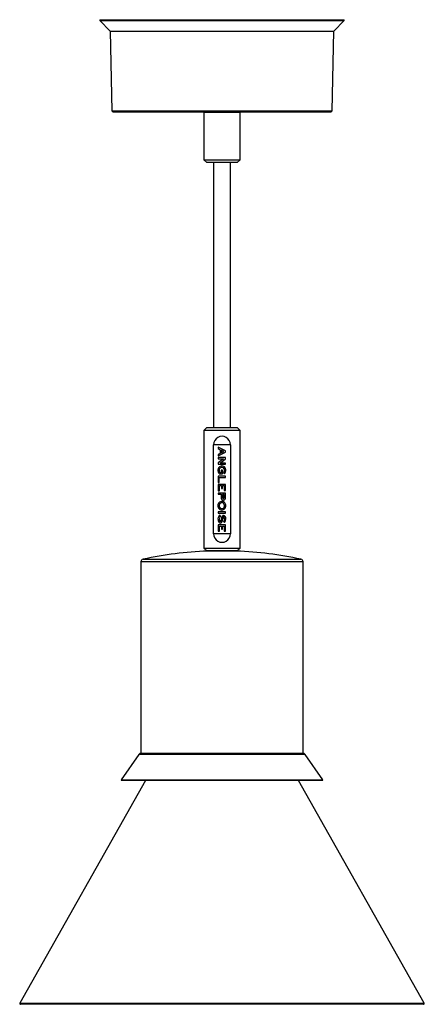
# Model space of a CAD drawing. Header units: millimetres. Extents: x -72 to 72, y -278 to 74.
import ezdxf

# ---------------------------------------------------------------- set-up
doc = ezdxf.new("R2010")
doc.units = ezdxf.units.MM

msp = doc.modelspace()

# ---------------------------------------------------------------- linework, layer by layer
at = {"color": 7, "linetype": 'Continuous', "lineweight": 25}
for p, q in [((-43.7, 73.52), (-43.7, 73.22)), ((-43.7, 73.52), (43.7, 73.52)), ((-43.7, 73.22), (-39.93, 69.45)), ((-43.7, 73.22), (43.7, 73.22)), ((39.93, 69.45), (43.7, 73.22)), ((43.7, 73.22), (43.7, 73.52)), ((-39.93, 69.45), (-39.43, 41.02)), ((-39.93, 69.45), (39.93, 69.45)), ((39.43, 41.02), (39.93, 69.45)), ((-39.43, 41.02), (-38.92, 40.52)), ((-39.43, 41.02), (39.43, 41.02)), ((38.92, 40.52), (-38.92, 40.52)), ((-6.25, 40.52), (-6.45, 40.32)), ((-6.45, 40.32), (-6.45, 23.52)), ((6.45, 40.32), (-6.45, 40.32)), ((6.45, 40.32), (6.25, 40.52)), ((6.45, 23.52), (6.45, 40.32)), ((38.92, 40.52), (39.43, 41.02)), ((-6.45, 23.52), (-5.45, 22.52)), ((-6.45, 23.52), (6.45, 23.52)), ((5.45, 22.52), (-5.45, 22.52)), ((-3, 22.52), (-3, -72.21)), ((3, -72.21), (3, 22.52)), ((5.45, 22.52), (6.45, 23.52)), ((-5.45, -72.21), (-6.45, -73.21)), ((-6.45, -73.21), (-6.45, -115.21)), ((6.45, -73.21), (-6.45, -73.21)), ((-5.45, -72.21), (5.45, -72.21)), ((6.45, -73.21), (5.45, -72.21)), ((6.45, -115.21), (6.45, -73.21)), ((3, -78.31), (-3, -78.31)), ((-3, -110.11), (-3, -78.31)), ((1.29, -80.52), (-1.4, -79.2)), ((-1.4, -79.2), (-1.4, -79.69)), ((-1.4, -79.69), (-0.65, -80.09)), ((-0.65, -80.09), (-0.65, -81.39)), ((0.68, -80.74), (-0.19, -80.31)), ((-0.19, -80.31), (-0.19, -81.16)), ((-0.19, -81.16), (0.68, -80.74)), ((1.29, -80.95), (1.29, -80.52)), ((3, -78.31), (3, -110.11)), ((-1.4, -82.28), (1.29, -80.95)), ((-0.65, -81.39), (-1.4, -81.77)), ((-1.4, -81.77), (-1.4, -82.28)), ((1.29, -82.83), (-1.4, -82.83)), ((-1.4, -82.83), (-1.4, -83.29)), ((-1.4, -83.29), (0.52, -83.29)), ((0.52, -83.29), (-1.4, -84.83)), ((-0.63, -84.84), (1.29, -83.29)), ((1.29, -83.29), (1.29, -82.83)), ((-1.4, -84.83), (-1.4, -85.28)), ((-1.4, -85.28), (1.29, -85.28)), ((1.29, -84.84), (-0.63, -84.84)), ((0.17, -87.34), (-0.28, -87.34)), ((-0.28, -87.34), (-0.28, -88.29)), ((0.17, -88.75), (0.17, -87.34)), ((1.29, -85.28), (1.29, -84.84)), ((1.29, -89.55), (-1.4, -89.55)), ((-1.4, -89.55), (-1.4, -91.81)), ((-0.96, -90), (1.29, -90)), ((-0.96, -91.81), (-0.96, -90)), ((-0.45, -88.75), (0.17, -88.75)), ((0.54, -88.32), (0.91, -88.65)), ((1.29, -90), (1.29, -89.55)), ((-1.4, -91.81), (-0.96, -91.81)), ((1.29, -92.46), (-1.4, -92.46)), ((-1.4, -92.46), (-1.4, -94.76)), ((-1.4, -94.76), (-0.94, -94.76)), ((-0.94, -94.76), (-0.94, -92.93)), ((-0.94, -92.93), (-0.23, -92.93)), ((-0.23, -92.93), (-0.23, -93.96)), ((-0.23, -93.96), (0.23, -93.96)), ((0.23, -93.96), (0.23, -92.93)), ((0.23, -92.93), (0.81, -92.93)), ((0.81, -92.93), (0.81, -94.7)), ((0.81, -94.7), (1.29, -94.7)), ((1.29, -94.7), (1.29, -92.46)), ((1.29, -95.56), (-1.4, -95.56)), ((-1.4, -95.56), (-1.4, -96.02)), ((-1.4, -96.02), (-0.31, -96.02)), ((-0.31, -96.02), (-0.31, -96.9)), ((0.83, -96.03), (0.14, -96.03)), ((0.14, -96.03), (0.14, -96.93)), ((0.83, -96.92), (0.83, -96.03)), ((1.29, -96.93), (1.29, -95.56)), ((-1.11, -99.06), (-1.11, -99.06)), ((1.17, -99.32), (1.16, -99.3)), ((1.29, -102.3), (-1.4, -102.3)), ((-1.4, -102.3), (-1.4, -102.73)), ((-1.4, -102.73), (1.29, -102.73)), ((-0.52, -103.73), (-0.88, -103.42)), ((-0.2, -104.62), (-0.26, -105.14)), ((0.23, -105.1), (0.27, -104.69)), ((1.29, -102.73), (1.29, -102.3)), ((1.29, -106.92), (-1.4, -106.92)), ((-1.4, -106.92), (-1.4, -109.22)), ((-0.94, -109.22), (-0.94, -107.39)), ((-0.94, -107.39), (-0.23, -107.39)), ((-0.23, -107.39), (-0.23, -108.43)), ((-0.23, -108.43), (0.23, -108.43)), ((0.23, -108.43), (0.23, -107.39)), ((0.23, -107.39), (0.81, -107.39)), ((0.55, -105.78), (0.89, -106.13)), ((0.81, -107.39), (0.81, -109.16)), ((1.29, -109.16), (1.29, -106.92)), ((3, -110.11), (-3, -110.11)), ((-1.4, -109.22), (-0.94, -109.22)), ((0.81, -109.16), (1.29, -109.16)), ((-6.45, -115.21), (-5.45, -116.21)), ((-6.45, -115.21), (6.45, -115.21)), ((5.45, -116.21), (6.45, -115.21)), ((5.45, -116.21), (-5.45, -116.21)), ((-5.19, -116.21), (-5.19, -116.31)), ((5.19, -116.31), (-5.19, -116.31)), ((5.19, -116.31), (5.19, -116.21)), ((-29, -120.18), (-29, -188.51)), ((29, -188.51), (29, -120.18)), ((-29.7, -188.94), (-36.02, -197.96)), ((-29, -188.51), (29, -188.51)), ((36.02, -197.96), (29.7, -188.94)), ((-27.37, -198.21), (-72.29, -277.83)), ((-36.02, -197.96), (-35.97, -198.21)), ((-36.02, -197.96), (36.02, -197.96)), ((35.97, -198.21), (-35.97, -198.21)), ((72.29, -277.83), (27.37, -198.21)), ((35.97, -198.21), (36.02, -197.96)), ((72.07, -278.2), (-72.07, -278.2))]:
    msp.add_line(p, q, dxfattribs=at)
at = {"color": 8, "linetype": 'Continuous', "lineweight": 25}
for p, q in [((-28.21, -119.2), (28.21, -119.2)), ((29, -120.18), (-29, -120.18)), ((29.7, -188.94), (-29.7, -188.94)), ((-72.29, -277.83), (72.29, -277.83))]:
    msp.add_line(p, q, dxfattribs=at)
at = {"color": 7, "linetype": 'Continuous', "lineweight": 25, "flags": 128}
for points in [[(0.91, -88.65), (1.22, -88.08), (1.33, -87.66)], [(-1.13, -88.48), (-1.04, -88.61), (-0.96, -88.69), (-0.86, -88.73), (-0.45, -88.75)], [(-0.28, -88.29), (-0.49, -88.29), (-0.62, -88.26)], [(1.32, -99.82), (1.26, -99.54), (1.17, -99.32)]]:
    msp.add_lwpolyline(points, dxfattribs=at)
at = {"color": 7, "linetype": 'Continuous', "lineweight": 25}
for centre, radius, start, end in [((0, -78.27), 3, 359.1283, 180.8717), ((0.4, -87.45), 1.85, 159.4373, 214.0758), ((-0.05, -87.25), 1.36, 102.351, 160.354), ((0.19, -87.45), 1.19, 136.224, 194.3244), ((-0.37, -87.72), 0.593, 181.7181, 244.6186), ((-0.04, -87.28), 0.912, 76.7927, 133.559), ((-0.02, -87.22), 1.33, 48.2835, 104.0205), ((-0.03, -87.24), 0.873, 18.3132, 76.8321), ((-0.58, -87.41), 1.44, 320.7474, 17.6828), ((-0.3, -87.4), 1.65, 350.9746, 45.1627), ((0.7, -97.13), 1.04, 166.7354, 231.1336), ((0.48, -97.22), 0.845, 239.1879, 298.0008), ((0.8, -97.09), 0.681, 166.8631, 222.6835), ((0.47, -97.24), 0.352, 241.5611, 298.4389), ((0.14, -97.06), 0.703, 315.2847, 11.379), ((0.32, -97.14), 0.991, 304.0775, 12.1878), ((0.25, -100.1), 1.71, 142.512, 199.1954), ((-0.1, -100.31), 1.31, 195.3229, 256.3231), ((-0.04, -99.95), 1.39, 84.0694, 140.4644), ((0.38, -100.1), 1.36, 147.2896, 200.2098), ((-0.06, -100.27), 0.895, 200.0782, 260.585), ((-0.05, -99.93), 0.911, 83.1203, 141.6179), ((-0.04, -100.36), 1.28, 253.2331, 312.4545), ((-0.06, -100.25), 0.908, 260.9699, 317.8821), ((-0.05, -99.92), 0.899, 14.7291, 83.1508), ((0.02, -99.81), 1.24, 23.8711, 86.2404), ((-0.52, -100.06), 1.39, 324.6542, 15.2904), ((-0.32, -100.09), 1.67, 313.2764, 9.5437), ((0.83, -104.93), 2.28, 138.5294, 187.7024), ((-0.31, -105.26), 1.11, 178.9401, 238.2774), ((0.93, -104.98), 1.91, 139.2747, 193.4634), ((-0.47, -105.37), 0.456, 186.4368, 242.2059), ((-1, -105.23), 0.751, 314.7743, 6.8722), ((-1.26, -105.11), 1.48, 312.8521, 0.5371), ((0.93, -104.57), 1.13, 125.643, 182.5175), ((1.01, -104.59), 0.744, 138.1879, 187.702), ((0.55, -104.33), 0.737, 63.0416, 112.5469), ((0.56, -104.24), 0.186, 69.0815, 126.2268), ((-0.89, -104.74), 1.77, 324.0082, 13.7292), ((0.48, -104.41), 0.367, 13.5015, 66.4296), ((0.42, -104.45), 0.909, 358.6208, 59.2422), ((-0.88, -104.77), 2.24, 322.5713, 7.6527), ((-0.58, -105.5), 0.774, 245.607, 295.5913), ((-0.59, -105.57), 0.222, 243.9682, 301.475), ((0, -110.16), 3, 179.1283, 0.8717), ((-28, -120.18), 1, 102.1015, 180), ((0, -250.77), 134.56, 92.2091, 102.1015), ((0, -250.77), 134.56, 77.8985, 87.7909), ((28, -120.18), 1, 0, 77.8985), ((-28.88, -189.51), 1, 90, 145), ((28.88, -189.51), 1, 35, 90), ((-72.07, -277.95), 0.25, 150.5676, 270), ((72.07, -277.95), 0.25, 270, 29.4324)]:
    msp.add_arc(centre, radius, start, end, dxfattribs=at)

doc.saveas('drawing.dxf')
